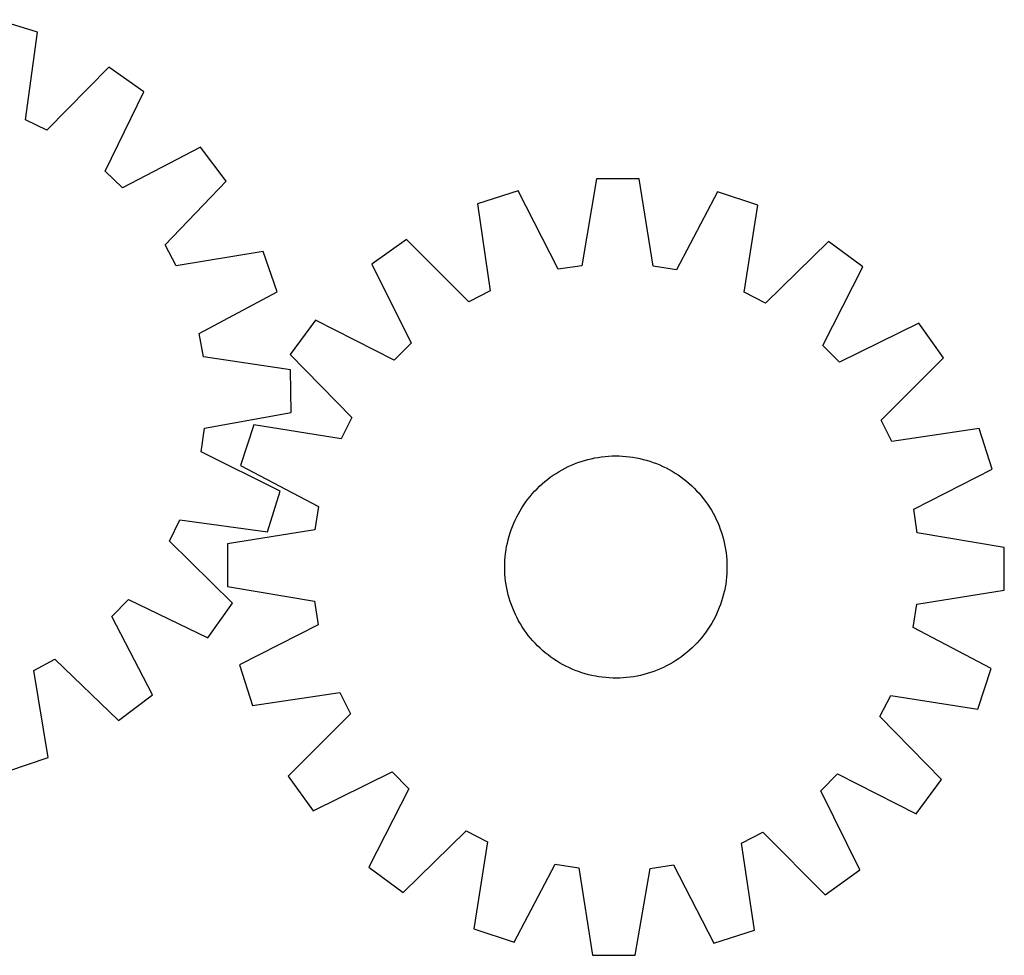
# Model space of a CAD drawing. Header units: millimetres. Extents: x 7 to 1493, y 7 to 350.
# Tile 3 of 3: x 1139 to 1493, y 7 to 343. Entities that reach past the tile are written whole.
import ezdxf

# ---------------------------------------------------------------- set-up
doc = ezdxf.new("R2010")
doc.units = ezdxf.units.MM
doc.layers.add('CUT', color=7, linetype='CONTINUOUS', true_color=0x000000)

msp = doc.modelspace()

# ---------------------------------------------------------------- linework, layer by layer
at = {"layer": 'CUT'}
for p, q in [((1145.525828, 338.891963), (1130.824768, 343.431718)), ((1141.190295, 307.424871), (1145.525828, 338.891963)), ((1171.141134, 326.309359), (1148.886277, 303.644495)), ((1183.719812, 317.448918), (1171.141134, 326.309359)), ((1169.872609, 288.861688), (1183.719812, 317.448918)), ((1148.886277, 303.644495), (1141.190295, 307.424871)), ((1204.193177, 297.566585), (1176.023721, 282.888148)), ((1213.418183, 285.25278), (1204.193177, 297.566585)), ((1176.023721, 282.888148), (1169.872609, 288.861688)), ((1191.41477, 262.343729), (1213.418183, 285.25278)), ((1346.664914, 286.171801), (1341.367012, 254.852367)), ((1362.050774, 286.095273), (1346.664914, 286.171801)), ((1367.036862, 254.724687), (1362.050774, 286.095273)), ((1318.45557, 281.847597), (1303.799099, 277.165887)), ((1332.891666, 253.553183), (1318.45557, 281.847597)), ((1390.215707, 281.490669), (1375.498865, 253.341258)), ((1404.824881, 276.663395), (1390.215707, 281.490669)), ((1303.799099, 277.165887), (1308.438732, 245.742193)), ((1399.872888, 245.287408), (1404.824881, 276.663395)), ((1195.418901, 254.761757), (1191.41477, 262.343729)), ((1278.306671, 264.336158), (1265.814267, 255.354489)), ((1300.779669, 241.88757), (1278.306671, 264.336158)), ((1430.188423, 263.580713), (1407.493228, 241.356787)), ((1442.590863, 254.475219), (1430.188423, 263.580713)), ((1226.745532, 260.01694), (1195.418901, 254.761757)), ((1231.713859, 245.455131), (1226.745532, 260.01694)), ((1265.814267, 255.354489), (1279.937276, 226.902505)), ((1341.367012, 254.852367), (1332.891666, 253.553183)), ((1375.498865, 253.341258), (1367.036862, 254.724687)), ((1428.185525, 226.165132), (1442.590863, 254.475219)), ((1203.708084, 230.466758), (1231.713859, 245.455131)), ((1308.438732, 245.742193), (1300.779669, 241.88757)), ((1407.493228, 241.356787), (1399.872888, 245.287408)), ((1245.534132, 235.275098), (1236.428638, 222.872658)), ((1273.844218, 220.86976), (1245.534132, 235.275098)), ((1462.670254, 234.195083), (1434.21827, 220.072074)), ((1471.651923, 221.702679), (1462.670254, 234.195083)), ((1205.17328, 222.018529), (1203.708084, 230.466758)), ((1279.937276, 226.902505), (1273.844218, 220.86976)), ((1434.21827, 220.072074), (1428.185525, 226.165132)), ((1236.590617, 217.336044), (1205.17328, 222.018529)), ((1236.428638, 222.872658), (1258.652564, 200.177463)), ((1449.203335, 199.229681), (1471.651923, 221.702679)), ((1236.815931, 201.951644), (1236.590617, 217.336044)), ((1205.549194, 196.351114), (1236.815931, 201.951644)), ((1258.652564, 200.177463), (1254.721942, 192.557123)), ((1453.057958, 191.570618), (1449.203335, 199.229681)), ((1204.332032, 187.863601), (1205.549194, 196.351114)), ((1223.345956, 197.509116), (1218.518681, 182.899942)), ((1254.721942, 192.557123), (1223.345956, 197.509116)), ((1484.481652, 196.210251), (1453.057958, 191.570618)), ((1489.163362, 181.55378), (1484.481652, 196.210251)), ((1232.764728, 173.701802), (1204.332032, 187.863601)), ((1340.004703, 183.942843), (1341.192363, 184.353296)), ((1341.192363, 184.353296), (1342.39233, 184.72624)), ((1342.39233, 184.72624), (1343.603418, 185.061308)), ((1343.603418, 185.061308), (1344.824434, 185.35817)), ((1344.824434, 185.35817), (1346.054172, 185.616533)), ((1346.054172, 185.616533), (1347.291419, 185.836141)), ((1347.291419, 185.836141), (1348.534953, 186.016777)), ((1348.534953, 186.016777), (1349.783547, 186.158265)), ((1349.783547, 186.158265), (1351.03597, 186.260463)), ((1351.03597, 186.260463), (1352.290985, 186.323271)), ((1352.290985, 186.323271), (1353.547353, 186.346627)), ((1353.547353, 186.346627), (1354.803835, 186.330508)), ((1354.803835, 186.330508), (1356.059191, 186.27493)), ((1356.059191, 186.27493), (1357.312181, 186.179948)), ((1357.312181, 186.179948), (1358.56157, 186.045655)), ((1358.56157, 186.045655), (1359.806124, 185.872185)), ((1359.806124, 185.872185), (1361.044615, 185.659707)), ((1361.044615, 185.659707), (1362.275821, 185.408432)), ((1362.275821, 185.408432), (1363.498527, 185.118609)), ((1363.498527, 185.118609), (1364.711525, 184.790522)), ((1364.711525, 184.790522), (1365.91362, 184.424496)), ((1365.91362, 184.424496), (1367.103625, 184.020892)), ((1218.518681, 182.899942), (1246.668092, 168.1831)), ((1333.201824, 180.717687), (1334.291536, 181.343414)), ((1334.291536, 181.343414), (1335.400365, 181.934604)), ((1335.400365, 181.934604), (1336.527216, 182.490673)), ((1336.527216, 182.490673), (1337.670978, 183.011072)), ((1337.670978, 183.011072), (1338.830522, 183.495288)), ((1338.830522, 183.495288), (1340.004703, 183.942843)), ((1367.103625, 184.020892), (1368.280364, 183.580108)), ((1368.280364, 183.580108), (1369.442678, 183.102579)), ((1369.442678, 183.102579), (1370.589419, 182.588776)), ((1370.589419, 182.588776), (1371.719454, 182.039208)), ((1371.719454, 182.039208), (1372.83167, 181.454415)), ((1372.83167, 181.454415), (1373.924968, 180.834975)), ((1373.924968, 180.834975), (1374.99827, 180.181499)), ((1460.868948, 167.117685), (1489.163362, 181.55378)), ((1328.076937, 177.093761), (1329.055348, 177.882253)), ((1329.055348, 177.882253), (1330.058043, 178.639623)), ((1330.058043, 178.639623), (1331.084032, 179.365124)), ((1331.084032, 179.365124), (1332.132304, 180.05804)), ((1332.132304, 180.05804), (1333.201824, 180.717687)), ((1374.99827, 180.181499), (1376.050516, 179.494633)), ((1376.050516, 179.494633), (1377.080668, 178.775054)), ((1377.080668, 178.775054), (1378.087709, 178.023472)), ((1378.087709, 178.023472), (1379.070645, 177.240629)), ((1379.070645, 177.240629), (1380.028506, 176.427297)), ((1228.224973, 159.000742), (1232.764728, 173.701802)), ((1324.425071, 173.644583), (1325.296942, 174.549485)), ((1325.296942, 174.549485), (1326.196806, 175.426554)), ((1326.196806, 175.426554), (1327.123777, 176.274925)), ((1327.123777, 176.274925), (1328.076937, 177.093761)), ((1380.028506, 176.427297), (1380.960348, 175.58428)), ((1380.960348, 175.58428), (1381.86525, 174.712409)), ((1381.86525, 174.712409), (1382.742319, 173.812544)), ((1382.742319, 173.812544), (1383.59069, 172.885574)), ((1321.234297, 169.764903), (1321.985879, 170.771944)), ((1321.985879, 170.771944), (1322.768722, 171.75488)), ((1322.768722, 171.75488), (1323.582053, 172.712742)), ((1323.582053, 172.712742), (1324.425071, 173.644583)), ((1383.59069, 172.885574), (1384.409525, 171.932413)), ((1384.409525, 171.932413), (1385.198017, 170.954003)), ((1385.198017, 170.954003), (1385.955388, 169.951308)), ((1246.668092, 168.1831), (1245.284663, 159.721097)), ((1318.554936, 165.515905), (1319.174375, 166.609204)), ((1319.174375, 166.609204), (1319.827851, 167.682505)), ((1319.827851, 167.682505), (1320.514717, 168.734751)), ((1320.514717, 168.734751), (1321.234297, 169.764903)), ((1385.955388, 169.951308), (1386.680889, 168.925318)), ((1386.680889, 168.925318), (1387.373805, 167.877046)), ((1387.373805, 167.877046), (1388.033452, 166.807526)), ((1388.033452, 166.807526), (1388.659179, 165.717814)), ((1462.168131, 158.642339), (1460.868948, 167.117685)), ((1192.977504, 155.640293), (1196.75788, 163.336275)), ((1196.75788, 163.336275), (1228.224973, 159.000742)), ((1316.906772, 162.126913), (1317.420574, 163.273654)), ((1317.420574, 163.273654), (1317.970143, 164.40369)), ((1317.970143, 164.40369), (1318.554936, 165.515905)), ((1388.659179, 165.717814), (1389.250369, 164.608985)), ((1389.250369, 164.608985), (1389.806438, 163.482134)), ((1389.806438, 163.482134), (1390.326837, 162.338372)), ((1245.284663, 159.721097), (1213.914077, 154.735009)), ((1315.584855, 158.597855), (1315.988459, 159.78786)), ((1315.988459, 159.78786), (1316.429243, 160.964599)), ((1316.429243, 160.964599), (1316.906772, 162.126913)), ((1390.326837, 162.338372), (1390.811053, 161.178828)), ((1390.811053, 161.178828), (1391.258608, 160.004647)), ((1391.258608, 160.004647), (1391.66906, 158.816987)), ((1314.600918, 154.960056), (1314.890742, 156.182762)), ((1314.890742, 156.182762), (1315.218828, 157.395761)), ((1315.218828, 157.395761), (1315.584855, 158.597855)), ((1391.66906, 158.816987), (1392.042005, 157.617021)), ((1392.042005, 157.617021), (1392.377073, 156.405932)), ((1392.377073, 156.405932), (1392.673935, 155.184916)), ((1493.487566, 153.344437), (1462.168131, 158.642339)), ((1215.642368, 133.385436), (1192.977504, 155.640293)), ((1213.914077, 154.735009), (1213.837549, 139.349149)), ((1313.963695, 151.245805), (1314.137166, 152.490359)), ((1314.137166, 152.490359), (1314.349643, 153.72885)), ((1314.349643, 153.72885), (1314.600918, 154.960056)), ((1392.673935, 155.184916), (1392.932297, 153.955178)), ((1392.932297, 153.955178), (1393.151905, 152.717932)), ((1393.151905, 152.717932), (1393.332542, 151.474397)), ((1493.411038, 137.958576), (1493.487566, 153.344437)), ((1313.73442, 148.743426), (1313.829402, 149.996417)), ((1313.829402, 149.996417), (1313.963695, 151.245805)), ((1393.332542, 151.474397), (1393.474029, 150.225803)), ((1393.474029, 150.225803), (1393.576227, 148.97338)), ((1393.576227, 148.97338), (1393.639036, 147.718366)), ((1313.662723, 146.231588), (1313.678842, 147.48807)), ((1313.68608, 144.97522), (1313.662723, 146.231588)), ((1313.678842, 147.48807), (1313.73442, 148.743426)), ((1393.639036, 147.718366), (1393.662392, 146.461997)), ((1393.662392, 146.461997), (1393.646273, 145.205515)), ((1313.748888, 143.720205), (1313.68608, 144.97522)), ((1313.851086, 142.467783), (1313.748888, 143.720205)), ((1313.992573, 141.219188), (1313.851086, 142.467783)), ((1393.495713, 142.697169), (1393.36142, 141.44778)), ((1393.590695, 143.95016), (1393.495713, 142.697169)), ((1393.646273, 145.205515), (1393.590695, 143.95016)), ((1213.837549, 139.349149), (1245.156984, 134.051247)), ((1314.17321, 139.975654), (1313.992573, 141.219188)), ((1314.392818, 138.738407), (1314.17321, 139.975654)), ((1314.65118, 137.508669), (1314.392818, 138.738407)), ((1392.975472, 138.964735), (1392.724197, 137.733529)), ((1393.187949, 140.203226), (1392.975472, 138.964735)), ((1393.36142, 141.44778), (1393.187949, 140.203226)), ((1314.948042, 136.287653), (1314.65118, 137.508669)), ((1315.28311, 135.076565), (1314.948042, 136.287653)), ((1315.656055, 133.876598), (1315.28311, 135.076565)), ((1392.106287, 135.297825), (1391.740261, 134.09573)), ((1392.434374, 136.510824), (1392.106287, 135.297825)), ((1392.724197, 137.733529), (1392.434374, 136.510824)), ((1462.040452, 132.972489), (1493.411038, 137.958576)), ((1172.221157, 128.502849), (1178.194697, 134.653961)), ((1178.194697, 134.653961), (1206.781927, 120.806758)), ((1206.781927, 120.806758), (1215.642368, 133.385436)), ((1245.156984, 134.051247), (1246.456168, 125.575901)), ((1316.066507, 132.688939), (1315.656055, 133.876598)), ((1316.514062, 131.514757), (1316.066507, 132.688939)), ((1316.998278, 130.355214), (1316.514062, 131.514757)), ((1390.895872, 131.728986), (1390.418344, 130.566672)), ((1391.336656, 132.905726), (1390.895872, 131.728986)), ((1391.740261, 134.09573), (1391.336656, 132.905726)), ((1460.657023, 124.510486), (1462.040452, 132.972489)), ((1186.899595, 100.333393), (1172.221157, 128.502849)), ((1317.518677, 129.211452), (1316.998278, 130.355214)), ((1318.074746, 128.0846), (1317.518677, 129.211452)), ((1318.665936, 126.975771), (1318.074746, 128.0846)), ((1389.354972, 128.289896), (1388.77018, 127.17768)), ((1389.904541, 129.419932), (1389.354972, 128.289896)), ((1390.418344, 130.566672), (1389.904541, 129.419932)), ((1246.456168, 125.575901), (1218.161753, 111.139805)), ((1319.291663, 125.886059), (1318.665936, 126.975771)), ((1319.95131, 124.81654), (1319.291663, 125.886059)), ((1320.644226, 123.768268), (1319.95131, 124.81654)), ((1387.497264, 125.01108), (1386.810398, 123.958834)), ((1388.15074, 126.084382), (1387.497264, 125.01108)), ((1388.77018, 127.17768), (1388.15074, 126.084382)), ((1488.806434, 109.793644), (1460.657023, 124.510486)), ((1321.369727, 122.742278), (1320.644226, 123.768268)), ((1322.127098, 121.739583), (1321.369727, 122.742278)), ((1322.91559, 120.761172), (1322.127098, 121.739583)), ((1323.734425, 119.808012), (1322.91559, 120.761172)), ((1384.556394, 120.938706), (1383.743062, 119.980844)), ((1385.339237, 121.921642), (1384.556394, 120.938706)), ((1386.090819, 122.928683), (1385.339237, 121.921642)), ((1386.810398, 123.958834), (1386.090819, 122.928683)), ((1324.582796, 118.881042), (1323.734425, 119.808012)), ((1325.459865, 117.981177), (1324.582796, 118.881042)), ((1326.364767, 117.109306), (1325.459865, 117.981177)), ((1327.296609, 116.266288), (1326.364767, 117.109306)), ((1381.128309, 117.267032), (1380.201339, 116.418661)), ((1382.028173, 118.144101), (1381.128309, 117.267032)), ((1382.900045, 119.049003), (1382.028173, 118.144101)), ((1383.743062, 119.980844), (1382.900045, 119.049003)), ((1328.25447, 115.452957), (1327.296609, 116.266288)), ((1329.237406, 114.670114), (1328.25447, 115.452957)), ((1330.244447, 113.918532), (1329.237406, 114.670114)), ((1331.274599, 113.198953), (1330.244447, 113.918532)), ((1377.267073, 114.053963), (1376.241083, 113.328462)), ((1378.269767, 114.811333), (1377.267073, 114.053963)), ((1379.248178, 115.599825), (1378.269767, 114.811333)), ((1380.201339, 116.418661), (1379.248178, 115.599825)), ((1144.094766, 109.107669), (1151.676739, 113.1118)), ((1151.676739, 113.1118), (1174.585789, 91.108387)), ((1218.161753, 111.139805), (1222.843463, 96.483334)), ((1332.326845, 112.512086), (1331.274599, 113.198953)), ((1333.400147, 111.858611), (1332.326845, 112.512086)), ((1334.493445, 111.239171), (1333.400147, 111.858611)), ((1335.605661, 110.654378), (1334.493445, 111.239171)), ((1336.735697, 110.104809), (1335.605661, 110.654378)), ((1337.882437, 109.591007), (1336.735697, 110.104809)), ((1370.797899, 110.202912), (1369.654137, 109.682513)), ((1371.92475, 110.758981), (1370.797899, 110.202912)), ((1373.033579, 111.350171), (1371.92475, 110.758981)), ((1374.123291, 111.975898), (1373.033579, 111.350171)), ((1375.192811, 112.635545), (1374.123291, 111.975898)), ((1376.241083, 113.328462), (1375.192811, 112.635545)), ((1149.34995, 77.781038), (1144.094766, 109.107669)), ((1339.044751, 109.113478), (1337.882437, 109.591007)), ((1340.221491, 108.672694), (1339.044751, 109.113478)), ((1341.411495, 108.26909), (1340.221491, 108.672694)), ((1342.61359, 107.903064), (1341.411495, 108.26909)), ((1343.826588, 107.574977), (1342.61359, 107.903064)), ((1345.049294, 107.285153), (1343.826588, 107.574977)), ((1346.2805, 107.033879), (1345.049294, 107.285153)), ((1347.518991, 106.821401), (1346.2805, 107.033879)), ((1348.763545, 106.64793), (1347.518991, 106.821401)), ((1350.012934, 106.513638), (1348.763545, 106.64793)), ((1351.265924, 106.418655), (1350.012934, 106.513638)), ((1352.52128, 106.363078), (1351.265924, 106.418655)), ((1353.777762, 106.346959), (1352.52128, 106.363078)), ((1355.03413, 106.370315), (1353.777762, 106.346959)), ((1356.289145, 106.433123), (1355.03413, 106.370315)), ((1357.541568, 106.535321), (1356.289145, 106.433123)), ((1358.790162, 106.676808), (1357.541568, 106.535321)), ((1360.033696, 106.857445), (1358.790162, 106.676808)), ((1361.270943, 107.077053), (1360.033696, 106.857445)), ((1362.500681, 107.335415), (1361.270943, 107.077053)), ((1363.721697, 107.632277), (1362.500681, 107.335415)), ((1364.932786, 107.967346), (1363.721697, 107.632277)), ((1366.132752, 108.34029), (1364.932786, 107.967346)), ((1367.320412, 108.750742), (1366.132752, 108.34029)), ((1368.494593, 109.198297), (1367.320412, 108.750742)), ((1369.654137, 109.682513), (1368.494593, 109.198297)), ((1483.979159, 95.18447), (1488.806434, 109.793644)), ((1174.585789, 91.108387), (1186.899595, 100.333393)), ((1222.843463, 96.483334), (1254.267157, 101.122967)), ((1254.267157, 101.122967), (1258.12178, 93.463904)), ((1448.672551, 92.516122), (1452.603173, 100.136462)), ((1452.603173, 100.136462), (1483.979159, 95.18447)), ((1258.12178, 93.463904), (1235.673192, 70.990906)), ((1470.896477, 69.820928), (1448.672551, 92.516122)), ((1134.788141, 72.812711), (1149.34995, 77.781038)), ((1235.673192, 70.990906), (1244.654861, 58.498502)), ((1244.654861, 58.498502), (1273.106845, 72.621511)), ((1273.106845, 72.621511), (1279.13959, 66.528453)), ((1427.387839, 65.79108), (1433.480897, 71.823825)), ((1433.480897, 71.823825), (1461.790983, 57.418487)), ((1461.790983, 57.418487), (1470.896477, 69.820928)), ((1279.13959, 66.528453), (1264.734252, 38.218367)), ((1441.510848, 37.339097), (1427.387839, 65.79108)), ((1277.136692, 29.112873), (1299.831887, 51.336799)), ((1299.831887, 51.336799), (1307.452227, 47.406177)), ((1398.886383, 46.951392), (1406.545446, 50.806016)), ((1406.545446, 50.806016), (1429.018444, 28.357427)), ((1307.452227, 47.406177), (1302.500234, 16.030191)), ((1403.526016, 15.527698), (1398.886383, 46.951392)), ((1317.109408, 11.202917), (1331.82625, 39.352327)), ((1331.82625, 39.352327), (1340.288253, 37.968898)), ((1365.958103, 37.841219), (1374.43345, 39.140403)), ((1374.43345, 39.140403), (1388.869545, 10.845988)), ((1264.734252, 38.218367), (1277.136692, 29.112873)), ((1340.288253, 37.968898), (1345.274341, 6.598312)), ((1360.660201, 6.521784), (1365.958103, 37.841219)), ((1429.018444, 28.357427), (1441.510848, 37.339097)), ((1302.500234, 16.030191), (1317.109408, 11.202917)), ((1388.869545, 10.845988), (1403.526016, 15.527698)), ((1345.274341, 6.598312), (1360.660201, 6.521784))]:
    msp.add_line(p, q, dxfattribs=at)

doc.saveas('drawing.dxf')
